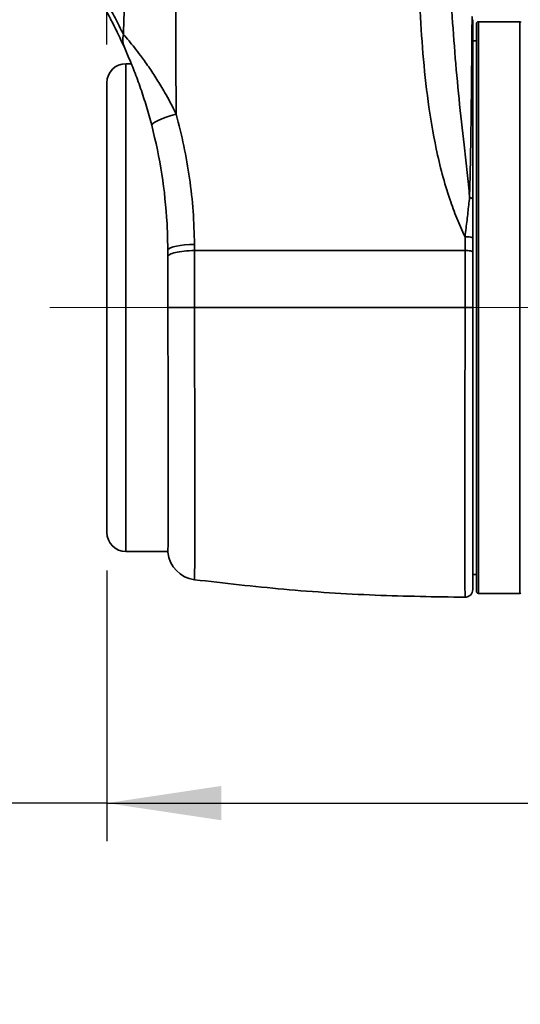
# Model space of a CAD drawing. Header units: millimetres. Extents: x 0 to 297, y 0 to 209.
# Tile 10 of 39: x 70 to 83, y 26 to 52. Entities that reach past the tile are written whole.
import ezdxf

# ---------------------------------------------------------------- set-up
doc = ezdxf.new("R2010")
doc.units = ezdxf.units.MM
doc.linetypes.add('CENTERX2', pattern=[20.32, 12.7, -2.54, 2.54, -2.54])
doc.layers.add('图层0', color=7, linetype='Continuous')
doc.styles.add('SLDTEXTSTYLE2', font='TXT', dxfattribs={"width": 0.7})
doc.dimstyles.new('SLDDIMSTYLE0', dxfattribs={"dimtxt": 4.5, "dimasz": 3, "dimexe": 0, "dimexo": 0.0625, "dimgap": 1.125, "dimtad": 2, "dimlfac": 10, "dimrnd": 1e-09, "dimzin": 12, "dimdsep": 46, "dimtxsty": 'SLDTEXTSTYLE2', "dimsah": 1, "dimcen": 0.09, "dimadec": 0, "dimazin": 3, "dimtfac": 1, "dimtofl": 0, "dimtmove": 0, "dimatfit": 3, "dimfxl": 0, "dimfrac": 2, "dimtolj": 1, "dimtzin": 12, "dimarcsym": 0})
doc.dimstyles.new('SLDDIMSTYLE12', dxfattribs={"dimtxt": 4.5, "dimasz": 3, "dimexe": 0, "dimexo": 0.0625, "dimgap": 1.125, "dimtad": 0, "dimtih": 1, "dimtoh": 1, "dimlfac": 2, "dimrnd": 1e-09, "dimzin": 12, "dimdsep": 46, "dimtxsty": 'SLDTEXTSTYLE2', "dimblk1": 'NONE', "dimblk2": 'NONE', "dimsah": 1, "dimcen": 0, "dimadec": 0, "dimazin": 3, "dimtfac": 1, "dimtmove": 0, "dimatfit": 3, "dimldrblk": 'NONE', "dimfxl": 0, "dimfrac": 2, "dimtolj": 1, "dimtzin": 12, "dimarcsym": 0})
doc.dimstyles.new('SLDDIMSTYLE6', dxfattribs={"dimtxt": 3.5, "dimasz": 3, "dimexe": 0, "dimexo": 0.0625, "dimgap": 0.875, "dimtad": 0, "dimtih": 1, "dimtoh": 1, "dimlfac": 3, "dimrnd": 1e-09, "dimzin": 12, "dimdsep": 46, "dimtxsty": 'SLDTEXTSTYLE2', "dimblk1": 'NONE', "dimblk2": 'NONE', "dimsah": 1, "dimcen": 0, "dimadec": 0, "dimazin": 3, "dimtol": 1, "dimtp": 0.03, "dimtfac": 1, "dimtmove": 0, "dimatfit": 3, "dimldrblk": 'NONE', "dimfxl": 0, "dimfrac": 2, "dimtolj": 1, "dimarcsym": 0})

# ---------------------------------------------------------------- blocks, each defined once
blk = doc.blocks.new('_D_3')
at = {"layer": '图层0'}
for p, q in [((72.734, 104.636), (48.264, 104.636)), ((49.264, 104.636), (49.264, 44.636)), ((69.684, 44.636), (48.264, 44.636))]:
    blk.add_line(p, q, dxfattribs=at)
for points in [[(49.264, 104.636), (48.814, 101.636), (49.714, 101.636)], [(49.264, 44.636), (49.714, 47.636), (48.814, 47.636)]]:
    blk.add_solid(points, dxfattribs=at)
at = {"layer": '图层0', "insert": (43.464, 70.708), "char_height": 4.5, "attachment_point": 1, "rotation": 90, "style": 'SLDTEXTSTYLE2'}
blk.add_mtext('600', dxfattribs=at)
blk = doc.blocks.new('_D_4')
at = {"layer": '图层0'}
for p, q in [((69.684, 44.636), (48.264, 44.636)), ((49.264, 18.636), (49.264, 44.636)), ((81.095, 18.636), (48.264, 18.636))]:
    blk.add_line(p, q, dxfattribs=at)
for points in [[(49.264, 44.636), (48.814, 41.636), (49.714, 41.636)], [(49.264, 18.636), (49.714, 21.636), (48.814, 21.636)]]:
    blk.add_solid(points, dxfattribs=at)
at = {"layer": '图层0', "insert": (43.464, 27.708), "char_height": 4.5, "attachment_point": 1, "rotation": 90, "style": 'SLDTEXTSTYLE2'}
blk.add_mtext('260', dxfattribs=at)
blk = doc.blocks.new('_D_5')
at = {"layer": '图层0'}
for p, q in [((88.828, 193.836), (40.984, 193.836)), ((41.984, 193.836), (41.984, 18.636)), ((81.095, 18.636), (40.984, 18.636))]:
    blk.add_line(p, q, dxfattribs=at)
for start, end in [(63.4349, 116.5651), (243.4349, 296.5651)]:
    blk.add_arc((39.365, 106.236), 5.856, start, end, dxfattribs=at)
for points in [[(41.984, 193.836), (41.534, 190.836), (42.434, 190.836)], [(41.984, 18.636), (42.434, 21.636), (41.534, 21.636)]]:
    blk.add_solid(points, dxfattribs=at)
at = {"layer": '图层0', "insert": (36.183, 100.999), "char_height": 4.5, "attachment_point": 1, "rotation": 90, "style": 'SLDTEXTSTYLE2'}
blk.add_mtext('1752', dxfattribs=at)
blk = doc.blocks.new('_D_9')
at = {"layer": '图层0'}
for p, q in [((75.234, 99.236), (75.234, 91.476)), ((75.234, 92.476), (54.718, 92.476)), ((75.234, 92.476), (92.044, 92.476))]:
    blk.add_line(p, q, dxfattribs=at)
for points in [[(75.234, 92.476), (78.234, 92.026), (78.234, 92.926)], [(92.044, 92.476), (89.044, 92.926), (89.044, 92.026)]]:
    blk.add_solid(points, dxfattribs=at)
at = {"layer": '图层0', "insert": (54.718, 98.277), "char_height": 4.5, "attachment_point": 1, "style": 'SLDTEXTSTYLE2'}
blk.add_mtext('168.1', dxfattribs=at)
blk = doc.blocks.new('_D_10')
at = {"layer": '图层0'}
for p, q in [((72.184, 37.736), (72.184, 30.636)), ((72.184, 31.636), (54.718, 31.636)), ((72.184, 31.636), (92.044, 31.636))]:
    blk.add_line(p, q, dxfattribs=at)
for points in [[(72.184, 31.636), (75.184, 31.186), (75.184, 32.086)], [(92.044, 31.636), (89.044, 32.086), (89.044, 31.186)]]:
    blk.add_solid(points, dxfattribs=at)
at = {"layer": '图层0', "insert": (54.718, 37.437), "char_height": 4.5, "attachment_point": 1, "style": 'SLDTEXTSTYLE2'}
blk.add_mtext('198.6', dxfattribs=at)
blk = doc.blocks.new('_D_11')
at = {"layer": '图层0'}
for p, q in [((72.184, 51.536), (72.184, 59.332)), ((102.544, 39.976), (102.544, 59.332)), ((102.544, 58.332), (72.184, 58.332)), ((102.544, 58.332), (114.228, 58.332))]:
    blk.add_line(p, q, dxfattribs=at)
for points in [[(72.184, 58.332), (75.184, 57.882), (75.184, 58.782)], [(102.544, 58.332), (99.544, 58.782), (99.544, 57.882)]]:
    blk.add_solid(points, dxfattribs=at)
at = {"layer": '图层0', "insert": (106.372, 64.133), "char_height": 4.5, "attachment_point": 1, "style": 'SLDTEXTSTYLE2'}
blk.add_mtext('304', dxfattribs=at)
blk = doc.blocks.new('SW_SYMBOL_HOLE_DEPTH')
at = {"layer": '图层0', "color": 0}
for p, q in [((0, 875), (800, 875)), ((400, 875), (400, 75)), ((100, 555), (400, 75)), ((700, 555), (400, 75))]:
    blk.add_line(p, q, dxfattribs=at)
blk = doc.blocks.new('_D_21')
at = {"layer": '图层0'}
blk.add_line((195.097, 122.14), (174.044, 122.14), dxfattribs=at)
at = {"layer": '图层0', "xscale": 0.004072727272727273, "yscale": 0.004072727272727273, "zscale": 0.004072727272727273}
blk.add_blockref('SW_SYMBOL_HOLE_DEPTH', (187.807, 122.426), dxfattribs=at)
at = {"layer": '图层0', "attachment_point": 1, "style": 'SLDTEXTSTYLE2'}
for s, insert, char_height in [('0.03', (183.151, 127.291), 2), ('+', (181.987, 127.291), 2), ('%%c', (174.044, 126.651), 3.5), ('4', (177.914, 126.651), 3.5), ('6', (191.473, 126.651), 3.5), ('0', (183.151, 124.964), 2)]:
    blk.add_mtext(s, dxfattribs=dict(at, insert=insert, char_height=char_height))
blk = doc.blocks.new('_None')
blk = doc.blocks.new('_D_27')
at = {"layer": '图层0'}
blk.add_line((171.881, 92.403), (149.605, 92.403), dxfattribs=at)
at = {"layer": '图层0', "char_height": 4.5, "attachment_point": 1, "style": 'SLDTEXTSTYLE2'}
for s, insert in [('PCD', (149.605, 98.204)), ('%%c', (160.08, 98.204)), ('50', (165.056, 98.204))]:
    blk.add_mtext(s, dxfattribs=dict(at, insert=insert))

msp = doc.modelspace()

# ---------------------------------------------------------------- linework, layer by layer
at = {"color": 7, "linetype": 'Continuous', "lineweight": 35}
for p, q in [((81.884396, 37.186468), (81.884396, 52.086468)), ((83.024396, 52.136468), (81.934396, 52.136468)), ((81.884396, 51.636468), (81.784396, 51.636468)), ((72.825181, 51.036468), (72.684396, 51.036468)), ((72.184396, 38.736468), (72.184396, 50.536468)), ((73.765001, 46.846323), (73.787523, 46.150662)), ((81.784396, 46.464914), (81.784396, 46.097286)), ((73.787523, 46.150662), (73.787814, 45.986848)), ((72.684396, 38.236468), (73.786173, 38.236466)), ((81.784396, 37.636468), (81.884396, 37.636468)), ((81.934396, 37.136468), (83.024396, 37.136468))]:
    msp.add_line(p, q, dxfattribs=at)
at = {"color": 8, "linetype": 'Continuous', "lineweight": 35}
for p, q in [((81.934396, 52.136468), (81.934396, 37.136468)), ((83.024396, 37.136468), (83.024396, 52.136468)), ((72.684396, 51.036468), (72.684396, 38.236468))]:
    msp.add_line(p, q, dxfattribs=at)
at = {"color": 7, "linetype": 'Continuous', "lineweight": 35, "flags": 128}
for points in [[(74.00198, 49.714556), (73.86792, 49.674414), (73.742511, 49.632582), (73.629785, 49.590404), (73.533366, 49.549236), (73.456354, 49.510401), (73.401225, 49.475149), (73.369751, 49.444612), (73.362944, 49.419772)], [(81.702714, 47.526264), (81.720761, 47.520983), (81.736935, 47.514991), (81.751017, 47.508372), (81.762811, 47.501217), (81.772156, 47.493623), (81.778925, 47.485695), (81.783024, 47.477541), (81.784396, 47.469274)], [(74.483639, 46.295958), (74.351199, 46.290256), (74.225444, 46.280146), (74.109979, 46.265916), (74.008112, 46.247977), (73.922763, 46.22684), (73.85638, 46.203113), (73.810866, 46.177475), (73.787523, 46.150662)]]:
    msp.add_lwpolyline(points, dxfattribs=at)
at = {"color": 7, "linetype": 'Continuous', "lineweight": 35}
for centre, radius, start, end in [((81.934396, 52.086468), 0.05, 90, 180), ((83.024396, 52.116468), 0.02, 0, 90), ((73.182646, 51.675493), 0.579322, 167.0206329, 203.6245722), ((72.684396, 50.536468), 0.5, 90, 180), ((81.632526, 46.128017), 0.369546, 65.734561, 97.7012384), ((72.684396, 38.736468), 0.5, 180, 270), ((74.584396, 38.289763), 0.8, 184.9771516, 262.7296189), ((81.584396, 37.236829), 0.2, 270.100819, 0.0088855), ((81.934396, 37.186468), 0.05, 180, 270), ((83.024396, 37.156468), 0.02, 270, 0)]:
    msp.add_arc(centre, radius, start, end, dxfattribs=at)
for points, knots in [([(72.618125, 51.805609), (72.641224, 52.525843), (72.687428, 53.966455), (72.787142, 56.326055), (72.915723, 58.883743), (73.027702, 60.718862), (73.083694, 61.636466)], [0, 0, 0, 0, 0.219749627, 0.439542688, 0.719757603, 1, 1, 1, 1]), ([(74.161053, 61.623087), (74.152333, 61.447469), (74.102875, 60.451403), (74.049563, 58.633797), (74.014902, 56.176247), (73.995786, 53.724429), (73.992611, 51.571349), (73.999348, 50.23628), (74.00198, 49.714556)], [0, 0, 0, 0, 0.044212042, 0.25076058, 0.457323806, 0.662772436, 0.868216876, 1, 1, 1, 1]), ([(81.583004, 46.49423), (81.508993, 46.654795), (81.360929, 46.976019), (81.164729, 47.525784), (80.979718, 48.133767), (80.778676, 48.989463), (80.602886, 50.046905), (80.471151, 51.304856), (80.392787, 52.568479), (80.322237, 54.266783), (80.264432, 56.399509), (80.240676, 59.000836), (80.23998, 60.746648), (80.239624, 61.636468)], [0, 0, 0, 0, 0.034849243, 0.069719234, 0.114726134, 0.159739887, 0.242289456, 0.324957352, 0.40775071, 0.49047156, 0.658100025, 0.825737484, 1, 1, 1, 1]), ([(72.651876, 51.443334), (72.586147, 51.585968), (72.454719, 51.871169), (72.280116, 52.209337), (72.138816, 52.469078), (72.03267, 52.654929), (71.967238, 52.765383), (71.940273, 52.811334), (71.946344, 52.801133), (71.946489, 52.800889)], [0, 0, 0, 0, 0.181961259, 0.363839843, 0.521625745, 0.67972883, 0.8373839, 0.996110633, 1, 1, 1, 1]), ([(81.784396, 52.183308), (81.784396, 52.184741), (81.784396, 52.188637), (81.784396, 52.091275), (81.784396, 51.90181), (81.784396, 51.614034), (81.784396, 51.240217), (81.784396, 50.784611), (81.784396, 50.2512), (81.784396, 49.649639), (81.784396, 48.981235), (81.784396, 48.255832), (81.784396, 47.731449), (81.784396, 47.469274)], [0, 0, 0, 0, 0.054827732, 0.149167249, 0.243204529, 0.337648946, 0.432398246, 0.526843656, 0.620822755, 0.715101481, 0.809066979, 0.904539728, 1, 1, 1, 1]), ([(72.618125, 51.805609), (72.663924, 51.754259), (72.744559, 51.663853), (72.90756, 51.462942), (73.081601, 51.236285), (73.281425, 50.956694), (73.498029, 50.627735), (73.731921, 50.238965), (73.897289, 49.929487), (73.990585, 49.737949), (74.00198, 49.714556)], [0, 0, 0, 0, 0.1432184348, 0.2521518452, 0.3612431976, 0.5021194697, 0.6437162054, 0.7850450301, 0.9737465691, 1, 1, 1, 1]), ([(73.362944, 49.419772), (73.357095, 49.44203), (73.308085, 49.628527), (73.207321, 49.976009), (73.050739, 50.44999), (72.912305, 50.822119), (72.803296, 51.092155), (72.720877, 51.287728), (72.676095, 51.388717), (72.651876, 51.443334)], [0, 0, 0, 0, 0.029304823, 0.245542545, 0.461922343, 0.677078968, 0.778825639, 0.880381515, 1, 1, 1, 1]), ([(74.00198, 49.714556), (74.072922, 49.436832), (74.214805, 48.881389), (74.360209, 48.028654), (74.459571, 47.164561), (74.475617, 46.585469), (74.483639, 46.295958)], [0, 0, 0, 0, 0.247957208, 0.495909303, 0.747984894, 1, 1, 1, 1]), ([(73.765001, 46.846323), (73.730587, 47.27773), (73.661417, 48.144831), (73.462762, 48.993393), (73.362944, 49.419772)], [0, 0, 0, 0, 0.497527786, 1, 1, 1, 1]), ([(81.583004, 46.49423), (81.592551, 46.571315), (81.619176, 46.786271), (81.660022, 47.134956), (81.688428, 47.395321), (81.702714, 47.526264)], [0, 0, 0, 0, 0.217480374, 0.606452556, 1, 1, 1, 1]), ([(81.784396, 47.469274), (81.784396, 47.341421), (81.784396, 47.084828), (81.784396, 46.747225), (81.784396, 46.538885), (81.784396, 46.464914)], [0, 0, 0, 0, 0.390436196, 0.783575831, 1, 1, 1, 1]), ([(74.483639, 46.295958), (74.483989, 46.242778), (74.48434, 46.189595), (74.484589, 46.136467), (74.484589, 46.136465)], [0, 0, 0, 0, 0.999963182, 1, 1, 1, 1]), ([(81.583202, 46.136472), (81.583202, 46.136474), (81.583179, 46.255094), (81.583091, 46.374663), (81.583004, 46.49423)], [0, 0, 0, 0, 0.000016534, 1, 1, 1, 1]), ([(73.787791, 45.986844), (73.787827, 45.764975), (73.787898, 45.318729), (73.787808, 44.864846), (73.787764, 44.636628)], [0, 0, 0, 0, 0.497188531, 1, 1, 1, 1]), ([(73.787814, 45.986847), (73.800095, 46.001587), (73.828838, 46.036086), (73.972486, 46.083635), (74.20127, 46.122679), (74.390149, 46.131868), (74.484589, 46.136462)], [0, 0, 0, 0, 0.199138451, 0.466092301, 0.73304615, 1, 1, 1, 1]), ([(74.484065, 46.136466), (74.484076, 46.123767), (74.484231, 45.951068), (74.48442, 45.61556), (74.484416, 45.127188), (74.484173, 44.800001), (74.484052, 44.636468)], [0, 0, 0, 0, 0.025768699, 0.35044335, 0.6753410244, 1, 1, 1, 1]), ([(74.484343, 46.136465), (75.412114, 46.136466), (77.054979, 46.136466), (79.424647, 46.136464), (80.863847, 46.136469), (81.583447, 46.136472)], [0, 0, 0, 0, 0.393464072, 0.696732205, 1, 1, 1, 1]), ([(81.583687, 44.636473), (81.583667, 44.725508), (81.583614, 44.952643), (81.583575, 45.317281), (81.583595, 45.729162), (81.583656, 46.000819), (81.583686, 46.136631)], [0, 0, 0, 0, 0.176898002, 0.451275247, 0.725670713, 1, 1, 1, 1]), ([(81.784396, 46.097446), (81.784396, 45.856914), (81.784396, 45.373499), (81.784396, 44.882875), (81.784396, 44.636369)], [0, 0, 0, 0, 0.497568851, 1, 1, 1, 1]), ([(73.787761, 44.636632), (73.787805, 44.387078), (73.787895, 43.887972), (73.788479, 43.158373), (73.789229, 42.456806), (73.790024, 41.791416), (73.790733, 41.161389), (73.791188, 40.576317), (73.791339, 40.042041), (73.791151, 39.565014), (73.790607, 39.153553), (73.789878, 38.810754), (73.789083, 38.540063), (73.78838, 38.350246), (73.787861, 38.235373), (73.787805, 38.225056), (73.787779, 38.220179)], [0, 0, 0, 0, 0.074213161, 0.148426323, 0.219913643, 0.291628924, 0.363116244, 0.434603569, 0.506318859, 0.577806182, 0.649292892, 0.72100756, 0.792494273, 0.863981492, 0.93569667, 1, 1, 1, 1]), ([(73.787764, 44.636628), (73.79429, 44.636712), (73.813305, 44.636955), (73.916055, 44.637175), (74.098114, 44.637132), (74.301059, 44.636866), (74.421627, 44.636604), (74.484052, 44.636468)], [0, 0, 0, 0, 0.126765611, 0.369338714, 0.659774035, 0.823845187, 1, 1, 1, 1]), ([(74.484052, 44.636468), (75.269905, 44.636468), (76.841538, 44.636468), (79.21071, 44.636468), (80.792591, 44.636468), (81.583697, 44.636468)], [0, 0, 0, 0, 0.333307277, 0.666583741, 1, 1, 1, 1]), ([(81.784396, 44.636369), (81.784396, 44.378324), (81.784396, 43.914573), (81.784396, 43.25196), (81.784396, 42.644893), (81.784396, 42.046363), (81.784396, 41.466705), (81.784396, 40.915394), (81.784396, 40.390106), (81.784396, 39.890385), (81.784396, 39.425672), (81.784396, 39.003151), (81.784396, 38.620137), (81.784396, 38.276365), (81.784396, 37.978482), (81.784396, 37.730585), (81.784396, 37.530642), (81.784396, 37.378376), (81.784396, 37.281299), (81.784396, 37.236401), (81.784396, 37.241525), (81.784396, 37.242927)], [0, 0, 0, 0, 0.066696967, 0.119865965, 0.173035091, 0.227765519, 0.282495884, 0.335661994, 0.388827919, 0.443538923, 0.498249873, 0.551164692, 0.604079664, 0.658516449, 0.712953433, 0.765694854, 0.818436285, 0.872697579, 0.926958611, 0.980004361, 1, 1, 1, 1]), ([(74.483612, 37.497009), (75.26478, 37.407538), (76.841205, 37.226983), (79.21054, 37.073696), (80.797216, 37.049621), (81.58353, 37.037689)], [0, 0, 0, 0, 0.331323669, 0.66862234, 1, 1, 1, 1])]:
    msp.add_open_spline(points, degree=3, knots=knots, dxfattribs=at)
at = {"color": 8, "linetype": 'Continuous', "lineweight": 35}
for points, knots in [([(71.835553, 53.199823), (71.834788, 53.201015), (71.832315, 53.204867), (71.857773, 53.165234), (71.909282, 53.08447), (71.985599, 52.962359), (72.083832, 52.801213), (72.220231, 52.568325), (72.399582, 52.247829), (72.545101, 51.953372), (72.618125, 51.805609)], [0, 0, 0, 0, 0.053942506, 0.174253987, 0.290408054, 0.406570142, 0.525347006, 0.644137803, 0.821422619, 1, 1, 1, 1]), ([(81.205297, 53.094791), (81.213244, 52.922037), (81.240237, 52.335261), (81.312834, 51.338488), (81.420904, 50.110922), (81.536869, 49.085673), (81.637933, 48.262326), (81.682705, 47.803569), (81.700447, 47.557685), (81.702714, 47.526264)], [0, 0, 0, 0, 0.0911533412, 0.309612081, 0.5275973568, 0.7451168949, 0.8638536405, 0.9826025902, 1, 1, 1, 1]), ([(81.702714, 47.526264), (81.709379, 47.789944), (81.722802, 48.321054), (81.734095, 48.990649), (81.742358, 49.555035), (81.748174, 50.025082), (81.752936, 50.461564), (81.756753, 50.856928), (81.759818, 51.205274), (81.762289, 51.508843), (81.764284, 51.766657), (81.765839, 51.97304), (81.76702, 52.126499), (81.767862, 52.225711), (81.76836, 52.273227), (81.76848, 52.267897), (81.768517, 52.266279)], [0, 0, 0, 0, 0.0954807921, 0.1923196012, 0.2620409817, 0.3317636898, 0.4034931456, 0.4752230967, 0.5450682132, 0.6149131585, 0.6867522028, 0.7585909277, 0.8280335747, 0.8974766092, 0.968878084, 1, 1, 1, 1]), ([(74.484055, 44.636468), (74.484173, 44.41217), (74.484411, 43.961394), (74.485896, 43.317825), (74.487665, 42.710564), (74.489552, 42.138314), (74.491397, 41.57903), (74.493022, 41.04289), (74.49426, 40.538296), (74.495061, 40.062869), (74.495342, 39.615392), (74.49509, 39.200578), (74.494301, 38.825475), (74.493048, 38.488945), (74.491392, 38.194616), (74.489286, 37.919489), (74.486873, 37.687942), (74.484994, 37.551886), (74.484095, 37.497396), (74.48415, 37.501049), (74.484169, 37.502248)], [0, 0, 0, 0, 0.060125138, 0.120834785, 0.174187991, 0.227542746, 0.282477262, 0.337413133, 0.39059236, 0.443772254, 0.498435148, 0.553098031, 0.607440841, 0.661782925, 0.717731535, 0.773678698, 0.847885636, 0.923146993, 0.97477436, 1, 1, 1, 1]), ([(81.583663, 37.043158), (81.583672, 37.041594), (81.583707, 37.035396), (81.583432, 37.081213), (81.582922, 37.179048), (81.582255, 37.331791), (81.581531, 37.536938), (81.580822, 37.79328), (81.58021, 38.095633), (81.57973, 38.443426), (81.579429, 38.838726), (81.579329, 39.276152), (81.579444, 39.748217), (81.579754, 40.255075), (81.580251, 40.79846), (81.580884, 41.369693), (81.581595, 41.958891), (81.582318, 42.566955), (81.582986, 43.195981), (81.58343, 43.758567), (81.583667, 44.239687), (81.583693, 44.504769), (81.583707, 44.636468)], [0, 0, 0, 0, 0.018434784, 0.0730465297, 0.1257872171, 0.1785281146, 0.2327911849, 0.2870542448, 0.3399630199, 0.3928716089, 0.4473022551, 0.5017327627, 0.5548928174, 0.6080529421, 0.6627570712, 0.7174613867, 0.7706322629, 0.8238031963, 0.8785335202, 0.9332636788, 0.9668436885, 1, 1, 1, 1])]:
    msp.add_open_spline(points, degree=3, knots=knots, dxfattribs=at)
at = {"color": 7, "linetype": 'Continuous', "lineweight": 35}
for points in [[(81.784396, 46.097392), (81.781376, 46.102553), (81.775336, 46.112874), (81.728886, 46.125881), (81.662518, 46.134961), (81.609963, 46.136111), (81.583686, 46.136686)], [(81.784396, 44.636419), (81.781376, 44.636418), (81.775337, 44.636418), (81.728893, 44.636418), (81.662532, 44.636417), (81.609982, 44.636417), (81.583707, 44.636417)]]:
    msp.add_open_spline(points, degree=3, dxfattribs=at)
at = {"layer": '图层0', "linetype": 'CENTERX2', "lineweight": 18, "ltscale": 2}
msp.add_line((70.684396, 44.636468), (85.024396, 44.636468), dxfattribs=at)

# ---------------------------------------------------------------- dimensions: what is measured, and where the dimension line sits
at = {"layer": '图层0'}
dim = msp.add_linear_dim(base=(41.983987, 18.636468), p1=(89.827762, 193.836466), p2=(82.095276, 18.636468), angle=90, text='(<>)', dimstyle='SLDDIMSTYLE0', dxfattribs=at)
dim.commit()
dim.dimension.update_dxf_attribs({"geometry": '_D_5', "text_midpoint": (41.983987, 106.236467), "dimtype": 160})
for p1, text, dimstyle, picture, middle in [((0.71257, 0.476153), '<>{\\fGDT;x}6', 'SLDDIMSTYLE6', '_D_21', (183.776753, 124.676433)), ((9.702146, 3.655339), 'PCD <>', 'SLDDIMSTYLE12', '_D_27', (159.94898, 95.521523))]:
    dim = msp.add_diameter_dim_2p(p1=p1, p2=(0, 0), text=text, dimstyle=dimstyle, dxfattribs=at)
    dim.commit()
    dim.dimension.update_dxf_attribs({"geometry": picture, "text_midpoint": middle, "dimtype": 163})
for p1, picture, middle in [((73.734396, 104.636468), '_D_3', (49.264454, 74.636468)), ((82.095276, 18.636468), '_D_4', (49.264454, 31.636468))]:
    dim = msp.add_linear_dim(base=(49.264454, 44.636468), p1=p1, p2=(70.684396, 44.636468), angle=90, dimstyle='SLDDIMSTYLE0', dxfattribs=at)
    dim.commit()
    dim.dimension.update_dxf_attribs({"geometry": picture, "text_midpoint": middle, "dimtype": 160})
for base, p1, p2, picture, middle in [((92.044396, 92.476007), (75.234396, 100.236468), (92.044396, 16.77191), '_D_9', (61.264454, 92.476007)), ((72.184396, 58.331828), (102.544098, 38.975812), (72.184396, 50.536468), '_D_11', (110.299947, 58.331828)), ((92.044396, 31.636468), (72.184396, 38.736468), (92.044396, 16.77191), '_D_10', (61.264454, 31.636468))]:
    dim = msp.add_linear_dim(base=base, p1=p1, p2=p2, dimstyle='SLDDIMSTYLE0', dxfattribs=at)
    dim.commit()
    dim.dimension.update_dxf_attribs({"geometry": picture, "text_midpoint": middle, "dimtype": 160})

doc.saveas('drawing.dxf')
